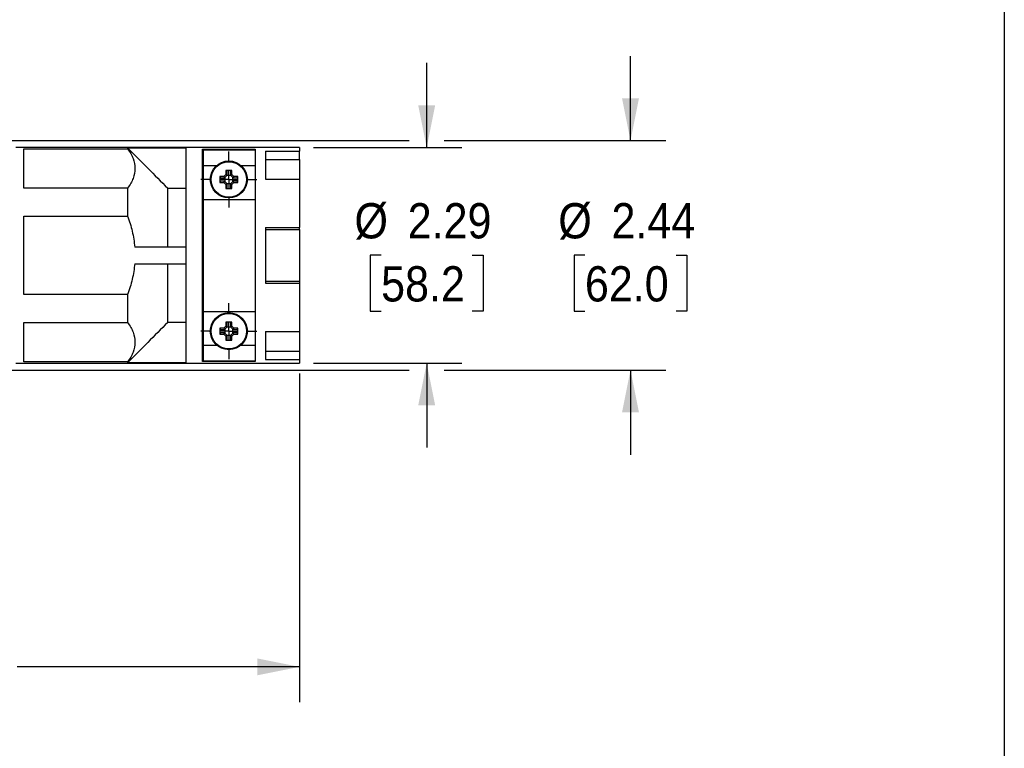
# Model space of a CAD drawing. Header units: inches. Extents: x 0 to 33, y 0 to 25.5.
# Tile 7 of 12: x 22.5 to 33, y 10 to 17.7. Entities that reach past the tile are written whole.
import ezdxf

# ---------------------------------------------------------------- set-up
doc = ezdxf.new("R2010")
doc.units = ezdxf.units.IN
doc.header["$LTSCALE"] = 3
doc.header["$MEASUREMENT"] = 0
doc.linetypes.add('SLD-Center', pattern=[0.75, 0.6, -0.05, 0.05, -0.05])
doc.linetypes.add('SLD-Solid', pattern=[0])
doc.layers.add('CENTER', color=40, linetype='SLD-Center')
doc.layers.add('SLD-DEFPOINTS', color=7, linetype='Continuous')
doc.layers.add('DIMENSIONS', color=140, linetype='SLD-Solid', lineweight=25)
doc.styles.add('SLDTEXTSTYLE0', font='GOTHIC.TTF', dxfattribs={"width": 0.913})
doc.dimstyles.new('SLDDIMSTYLE1', dxfattribs={"dimtxt": 0.375, "dimasz": 0.45, "dimexe": 0, "dimexo": 0.0625, "dimgap": 0.09375, "dimtad": 0, "dimtih": 1, "dimtoh": 1, "dimrnd": 1e-09, "dimzin": 12, "dimdsep": 46, "dimtxsty": 'SLDTEXTSTYLE0', "dimsah": 1, "dimcen": 0.09, "dimadec": 0, "dimazin": 3, "dimtfac": 1, "dimtmove": 0, "dimatfit": 0, "dimfxl": 0, "dimfrac": 2, "dimtolj": 1, "dimtzin": 12, "dimarcsym": 0})
doc.dimstyles.new('SLDDIMSTYLE4', dxfattribs={"dimtxt": 0.375, "dimasz": 0.45, "dimexe": 0, "dimexo": 0.0625, "dimgap": 0.09375, "dimtad": 0, "dimtih": 1, "dimtoh": 1, "dimrnd": 1e-09, "dimzin": 12, "dimdsep": 46, "dimtxsty": 'SLDTEXTSTYLE0', "dimsah": 1, "dimcen": 0.09, "dimadec": 0, "dimazin": 3, "dimtfac": 1, "dimtofl": 0, "dimtmove": 0, "dimatfit": 3, "dimfxl": 0, "dimfrac": 2, "dimtolj": 1, "dimtzin": 12, "dimarcsym": 0})

# ---------------------------------------------------------------- blocks, each defined once
blk = doc.blocks.new('Block2')
at = {"color": 7, "linetype": 'SLD-Solid', "lineweight": 18}
blk.add_line((33, 0), (33, 25.5), dxfattribs=at)
blk = doc.blocks.new('_D_5')
at = {"layer": 'DIMENSIONS'}
for p, q in [((25.503, 13.986), (25.503, 10.49)), ((17.366, 13.786), (17.366, 10.49)), ((17.366, 10.865), (20.368, 10.865)), ((20.811, 10.862), (20.697, 10.862)), ((20.697, 10.862), (20.697, 10.267)), ((22.058, 10.862), (22.172, 10.862)), ((22.172, 10.862), (22.172, 10.267)), ((25.503, 10.865), (22.501, 10.865)), ((20.697, 10.267), (20.811, 10.267)), ((22.172, 10.267), (22.058, 10.267))]:
    blk.add_line(p, q, dxfattribs=at)
for points in [[(17.366, 10.865), (17.816, 10.775), (17.816, 10.955)], [(25.503, 10.865), (25.053, 10.955), (25.053, 10.775)]]:
    blk.add_solid(points, dxfattribs=at)
at = {"layer": 'DIMENSIONS', "char_height": 0.375, "attachment_point": 1, "style": 'SLDTEXTSTYLE0'}
for s, insert in [('8.14', (20.95, 11.417)), ('206.7', (20.811, 10.746))]:
    blk.add_mtext(s, dxfattribs=dict(at, insert=insert))
blk = doc.blocks.new('_D_6')
at = {"layer": 'DIMENSIONS'}
for p, q in [((26.856, 16.389), (26.856, 17.289)), ((25.653, 16.389), (27.231, 16.389)), ((26.371, 15.243), (26.256, 15.243)), ((26.256, 15.243), (26.256, 14.648)), ((27.341, 15.243), (27.455, 15.243)), ((27.455, 15.243), (27.455, 14.648)), ((26.256, 14.648), (26.371, 14.648)), ((27.455, 14.648), (27.341, 14.648)), ((25.653, 14.097), (27.231, 14.097)), ((26.856, 14.097), (26.856, 13.197))]:
    blk.add_line(p, q, dxfattribs=at)
for points in [[(26.856, 16.389), (26.946, 16.839), (26.766, 16.839)], [(26.856, 14.097), (26.766, 13.647), (26.946, 13.647)]]:
    blk.add_solid(points, dxfattribs=at)
at = {"layer": 'DIMENSIONS', "char_height": 0.375, "attachment_point": 1, "style": 'SLDTEXTSTYLE0'}
for s, insert in [('%%c', (26.088, 15.798)), ('2.29', (26.654, 15.798)), ('58.2', (26.371, 15.127))]:
    blk.add_mtext(s, dxfattribs=dict(at, insert=insert))
blk = doc.blocks.new('_D_7')
at = {"layer": 'DIMENSIONS'}
for p, q in [((29.024, 16.463), (29.024, 17.363)), ((22.112, 16.463), (26.668, 16.463)), ((27.043, 16.463), (29.399, 16.463)), ((28.539, 15.243), (28.425, 15.243)), ((28.425, 15.243), (28.425, 14.648)), ((29.509, 15.243), (29.623, 15.243)), ((29.623, 15.243), (29.623, 14.648)), ((28.425, 14.648), (28.539, 14.648)), ((29.623, 14.648), (29.509, 14.648)), ((22.112, 14.022), (26.668, 14.022)), ((27.043, 14.022), (29.399, 14.022)), ((29.024, 14.022), (29.024, 13.122))]:
    blk.add_line(p, q, dxfattribs=at)
for points in [[(29.024, 16.463), (29.114, 16.913), (28.934, 16.913)], [(29.024, 14.022), (28.934, 13.572), (29.114, 13.572)]]:
    blk.add_solid(points, dxfattribs=at)
at = {"layer": 'DIMENSIONS', "char_height": 0.375, "attachment_point": 1, "style": 'SLDTEXTSTYLE0'}
for s, insert in [('%%c', (28.256, 15.798)), ('2.44', (28.822, 15.798)), ('62.0', (28.539, 15.127))]:
    blk.add_mtext(s, dxfattribs=dict(at, insert=insert))
blk = doc.blocks.new('SW_CENTERMARKSYMBOL_0')
at = {"layer": 'CENTER', "color": 0}
for p, q in [((0, 0.2), (0, 0.297)), ((-0.2, 0), (-0.297, 0)), ((0, 0), (-0.1, 0)), ((0, 0), (0, 0.1)), ((0, 0), (0, -0.1)), ((0, 0), (0.1, 0)), ((0.2, 0), (0.297, 0)), ((0, -0.2), (0, -0.297))]:
    blk.add_line(p, q, dxfattribs=at)
blk = doc.blocks.new('SW_CENTERMARKSYMBOL_2')
at = {"layer": 'CENTER', "color": 0}
for p, q in [((0, 0.2), (0, 0.297)), ((-0.2, 0), (-0.297, 0)), ((0, 0), (-0.1, 0)), ((0, 0), (0, 0.1)), ((0, 0), (0, -0.1)), ((0, 0), (0.1, 0)), ((0.2, 0), (0.297, 0)), ((0, -0.2), (0, -0.297))]:
    blk.add_line(p, q, dxfattribs=at)

msp = doc.modelspace()

# ---------------------------------------------------------------- linework, layer by layer
at = {"color": 7, "linetype": 'SLD-Solid'}
msp.add_line((33, 25.5), (33, 0), dxfattribs=at)
for p, q in [((25.503, 16.389), (22.484, 16.389)), ((22.569, 16.376), (23.675, 16.376)), ((22.569, 15.958), (22.569, 16.376)), ((23.675, 16.385), (24.295, 16.385)), ((23.675, 16.385), (23.675, 16.376)), ((24.295, 16.385), (24.295, 14.101)), ((24.472, 14.114), (24.472, 16.372)), ((24.472, 16.372), (25.031, 16.372)), ((24.481, 16.364), (25.031, 16.364)), ((24.481, 16.2), (24.481, 16.364)), ((25.031, 16.372), (25.031, 14.114)), ((25.141, 16.35), (25.503, 16.35)), ((25.141, 16.35), (25.141, 16.053)), ((25.503, 16.389), (25.503, 16.35)), ((25.503, 16.264), (25.503, 16.35)), ((25.141, 16.264), (25.503, 16.264)), ((25.503, 16.264), (25.503, 16.053)), ((24.481, 16.2), (24.624, 16.2)), ((24.481, 15.838), (24.481, 16.2)), ((24.72, 16.145), (24.72, 16.103)), ((24.734, 16.097), (24.734, 16.139)), ((24.769, 16.139), (24.769, 16.097)), ((24.783, 16.103), (24.783, 16.145)), ((24.879, 16.2), (25.031, 16.2)), ((24.699, 16.081), (24.656, 16.081)), ((24.663, 16.067), (24.704, 16.067)), ((24.704, 16.033), (24.663, 16.033)), ((24.72, 16.103), (24.699, 16.081)), ((24.704, 16.067), (24.734, 16.097)), ((24.704, 16.067), (24.704, 16.067)), ((24.704, 16.032), (24.704, 16.033)), ((24.734, 16.003), (24.704, 16.032)), ((24.71, 16.073), (24.71, 16.027)), ((24.774, 16.092), (24.729, 16.092)), ((24.734, 16.097), (24.734, 16.097)), ((24.769, 16.097), (24.798, 16.067)), ((24.769, 16.097), (24.769, 16.097)), ((24.798, 16.032), (24.769, 16.003)), ((24.804, 16.081), (24.783, 16.103)), ((24.793, 16.027), (24.793, 16.073)), ((24.798, 16.067), (24.799, 16.067)), ((24.799, 16.033), (24.798, 16.032)), ((24.799, 16.067), (24.84, 16.067)), ((24.84, 16.033), (24.799, 16.033)), ((24.847, 16.081), (24.804, 16.081)), ((25.141, 16.053), (25.503, 16.053)), ((25.503, 16.053), (25.503, 15.539)), ((23.675, 15.958), (22.569, 15.958)), ((23.675, 15.958), (23.675, 15.66)), ((24.102, 15.331), (24.102, 15.956)), ((24.102, 15.956), (24.295, 15.956)), ((24.656, 16.019), (24.699, 16.019)), ((24.699, 16.019), (24.72, 15.997)), ((24.72, 15.997), (24.72, 15.954)), ((24.729, 16.008), (24.774, 16.008)), ((24.734, 16.003), (24.734, 16.003)), ((24.734, 15.961), (24.734, 16.003)), ((24.769, 16.003), (24.769, 16.003)), ((24.769, 16.003), (24.769, 15.961)), ((24.783, 15.997), (24.804, 16.019)), ((24.783, 15.954), (24.783, 15.997)), ((24.804, 16.019), (24.847, 16.019)), ((24.481, 15.838), (25.031, 15.838)), ((24.481, 14.647), (24.481, 15.838)), ((24.481, 15.789), (24.472, 15.789)), ((22.569, 15.66), (23.675, 15.66)), ((22.569, 14.825), (22.569, 15.66)), ((25.141, 15.539), (25.503, 15.539)), ((25.141, 15.539), (25.141, 14.946)), ((25.141, 15.516), (25.503, 15.516)), ((25.503, 15.516), (25.503, 15.539)), ((25.503, 15.516), (25.503, 14.969)), ((24.295, 15.331), (23.75, 15.331)), ((23.75, 15.154), (24.295, 15.154)), ((24.102, 14.53), (24.102, 15.154)), ((25.141, 14.969), (25.503, 14.969)), ((25.141, 14.946), (25.503, 14.946)), ((25.503, 14.969), (25.503, 14.946)), ((25.503, 14.946), (25.503, 14.433)), ((23.675, 14.825), (22.569, 14.825)), ((23.675, 14.825), (23.675, 14.528)), ((24.472, 14.697), (24.481, 14.697)), ((24.481, 14.647), (25.031, 14.647)), ((24.481, 14.286), (24.481, 14.647)), ((22.569, 14.528), (23.675, 14.528)), ((22.569, 14.11), (22.569, 14.528)), ((24.295, 14.53), (24.102, 14.53)), ((24.699, 14.467), (24.656, 14.467)), ((24.72, 14.489), (24.699, 14.467)), ((24.704, 14.453), (24.734, 14.483)), ((24.71, 14.459), (24.71, 14.413)), ((24.72, 14.531), (24.72, 14.489)), ((24.774, 14.478), (24.729, 14.478)), ((24.734, 14.483), (24.734, 14.525)), ((24.734, 14.483), (24.734, 14.483)), ((24.769, 14.525), (24.769, 14.483)), ((24.769, 14.483), (24.798, 14.453)), ((24.769, 14.483), (24.769, 14.483)), ((24.783, 14.489), (24.783, 14.531)), ((24.804, 14.467), (24.783, 14.489)), ((24.793, 14.413), (24.793, 14.459)), ((24.847, 14.467), (24.804, 14.467)), ((24.656, 14.405), (24.699, 14.405)), ((24.663, 14.453), (24.704, 14.453)), ((24.704, 14.418), (24.663, 14.418)), ((24.699, 14.405), (24.72, 14.383)), ((24.704, 14.453), (24.704, 14.453)), ((24.734, 14.389), (24.704, 14.418)), ((24.704, 14.418), (24.704, 14.418)), ((24.72, 14.383), (24.72, 14.34)), ((24.729, 14.394), (24.774, 14.394)), ((24.734, 14.389), (24.734, 14.389)), ((24.734, 14.347), (24.734, 14.389)), ((24.798, 14.418), (24.769, 14.389)), ((24.769, 14.389), (24.769, 14.389)), ((24.769, 14.389), (24.769, 14.347)), ((24.783, 14.383), (24.804, 14.405)), ((24.783, 14.34), (24.783, 14.383)), ((24.798, 14.453), (24.799, 14.453)), ((24.799, 14.418), (24.798, 14.418)), ((24.799, 14.453), (24.84, 14.453)), ((24.84, 14.418), (24.799, 14.418)), ((24.804, 14.405), (24.847, 14.405)), ((25.141, 14.433), (25.503, 14.433)), ((25.141, 14.433), (25.141, 14.136)), ((25.503, 14.433), (25.503, 14.222)), ((24.481, 14.286), (24.624, 14.286)), ((24.481, 14.122), (24.481, 14.286)), ((24.879, 14.286), (25.031, 14.286)), ((25.141, 14.222), (25.503, 14.222)), ((25.503, 14.222), (25.503, 14.136)), ((22.484, 14.097), (25.503, 14.097)), ((23.675, 14.11), (22.569, 14.11)), ((23.675, 14.11), (23.675, 14.101)), ((24.295, 14.101), (23.675, 14.101)), ((25.031, 14.114), (24.472, 14.114)), ((24.481, 14.122), (25.031, 14.122)), ((25.141, 14.136), (25.503, 14.136)), ((25.503, 14.136), (25.503, 14.097))]:
    msp.add_line(p, q)
for centre, radius in [((24.751, 16.05), 0.197), ((24.751, 16.05), 0.188), ((24.751, 14.436), 0.197), ((24.751, 14.436), 0.188)]:
    msp.add_circle(centre, radius)
for centre, start, end in [((24.751, 15.488), 87.2783, 92.7217), ((25.313, 16.05), 177.2783, 182.7217), ((24.189, 16.05), 357.2783, 2.7217), ((24.751, 16.612), 267.2783, 272.7217), ((25.313, 14.436), 177.2783, 182.7217), ((24.751, 13.874), 87.2783, 92.7217), ((24.189, 14.436), 357.2783, 2.7217), ((24.751, 14.998), 267.2783, 272.7217)]:
    msp.add_arc(centre, 0.658, start, end)
for points in [[(23.675, 16.385), (23.817, 16.242), (23.96, 16.099), (24.102, 15.956)], [(24.734, 16.139), (24.729, 16.141), (24.725, 16.143), (24.72, 16.145)], [(24.783, 16.145), (24.778, 16.143), (24.773, 16.141), (24.769, 16.139)], [(24.656, 16.081), (24.658, 16.076), (24.66, 16.072), (24.663, 16.067)], [(24.663, 16.033), (24.66, 16.028), (24.658, 16.023), (24.656, 16.019)], [(24.699, 16.081), (24.701, 16.077), (24.702, 16.072), (24.704, 16.067)], [(24.699, 16.019), (24.701, 16.023), (24.702, 16.028), (24.704, 16.032)], [(24.72, 16.103), (24.725, 16.101), (24.729, 16.099), (24.734, 16.097)], [(24.783, 16.103), (24.778, 16.101), (24.773, 16.099), (24.769, 16.097)], [(24.804, 16.081), (24.802, 16.077), (24.8, 16.072), (24.798, 16.067)], [(24.804, 16.019), (24.802, 16.023), (24.8, 16.028), (24.798, 16.032)], [(24.84, 16.067), (24.842, 16.072), (24.845, 16.076), (24.847, 16.081)], [(24.847, 16.019), (24.845, 16.023), (24.842, 16.028), (24.84, 16.033)], [(24.72, 15.997), (24.725, 15.999), (24.729, 16.001), (24.734, 16.003)], [(24.72, 15.954), (24.725, 15.957), (24.729, 15.959), (24.734, 15.961)], [(24.783, 15.997), (24.778, 15.999), (24.773, 16.001), (24.769, 16.003)], [(24.769, 15.961), (24.773, 15.959), (24.778, 15.957), (24.783, 15.954)], [(24.102, 14.53), (23.96, 14.387), (23.817, 14.244), (23.675, 14.101)], [(24.656, 14.467), (24.658, 14.462), (24.66, 14.458), (24.663, 14.453)], [(24.699, 14.467), (24.701, 14.462), (24.702, 14.458), (24.704, 14.453)], [(24.734, 14.525), (24.729, 14.527), (24.725, 14.529), (24.72, 14.531)], [(24.72, 14.489), (24.725, 14.487), (24.729, 14.485), (24.734, 14.483)], [(24.783, 14.531), (24.778, 14.529), (24.773, 14.527), (24.769, 14.525)], [(24.783, 14.489), (24.778, 14.487), (24.773, 14.485), (24.769, 14.483)], [(24.804, 14.467), (24.802, 14.462), (24.8, 14.458), (24.798, 14.453)], [(24.84, 14.453), (24.842, 14.458), (24.845, 14.462), (24.847, 14.467)], [(24.663, 14.418), (24.66, 14.414), (24.658, 14.409), (24.656, 14.405)], [(24.699, 14.405), (24.701, 14.409), (24.702, 14.414), (24.704, 14.418)], [(24.72, 14.383), (24.725, 14.385), (24.729, 14.387), (24.734, 14.389)], [(24.783, 14.383), (24.778, 14.385), (24.773, 14.387), (24.769, 14.389)], [(24.804, 14.405), (24.802, 14.409), (24.8, 14.414), (24.798, 14.418)], [(24.847, 14.405), (24.845, 14.409), (24.842, 14.414), (24.84, 14.418)], [(24.72, 14.34), (24.725, 14.343), (24.729, 14.345), (24.734, 14.347)], [(24.769, 14.347), (24.773, 14.345), (24.778, 14.343), (24.783, 14.34)]]:
    msp.add_open_spline(points, degree=3)
for points, knots in [([(23.675, 16.376), (23.699, 16.342), (23.719, 16.308), (23.746, 16.238), (23.753, 16.203), (23.753, 16.131), (23.746, 16.096), (23.719, 16.026), (23.699, 15.992), (23.675, 15.958)], [0, 0, 0, 0, 0.25, 0.25, 0.5, 0.5, 0.75, 0.75, 1, 1, 1, 1]), ([(23.675, 15.66), (23.694, 15.607), (23.71, 15.554), (23.73, 15.472), (23.735, 15.444), (23.744, 15.388), (23.747, 15.36), (23.75, 15.331)], [0, 0, 0, 0, 0.5, 0.5, 0.75, 0.75, 1, 1, 1, 1]), ([(23.75, 15.154), (23.745, 15.099), (23.736, 15.043), (23.717, 14.96), (23.71, 14.933), (23.693, 14.879), (23.684, 14.852), (23.675, 14.825)], [0, 0, 0, 0, 0.5, 0.5, 0.75, 0.75, 1, 1, 1, 1]), ([(23.675, 14.528), (23.699, 14.494), (23.719, 14.46), (23.746, 14.39), (23.753, 14.355), (23.753, 14.283), (23.746, 14.248), (23.719, 14.178), (23.699, 14.144), (23.675, 14.11)], [0, 0, 0, 0, 0.25, 0.25, 0.5, 0.5, 0.75, 0.75, 1, 1, 1, 1])]:
    msp.add_open_spline(points, degree=3, knots=knots)

# ---------------------------------------------------------------- block references
at = {"layer": 'CENTER'}
for name, p in [('SW_CENTERMARKSYMBOL_2', (24.751, 16.05)), ('SW_CENTERMARKSYMBOL_0', (24.751, 14.436))]:
    msp.add_blockref(name, p, dxfattribs=at)
at = {"layer": 'SLD-DEFPOINTS'}
msp.add_blockref('Block2', (0, 0), dxfattribs=at)

# ---------------------------------------------------------------- dimensions: what is measured, and where the dimension line sits
at = {"layer": 'DIMENSIONS'}
for base, p1, p2, picture, middle in [((29.024, 14.022), (21.962, 16.463), (21.962, 14.022), '_D_7', (29.024, 15.243)), ((26.856, 16.389), (25.503, 14.097), (25.503, 16.389), '_D_6', (26.856, 15.243))]:
    dim = msp.add_linear_dim(base=base, p1=p1, p2=p2, angle=90, text='%%c<>', dimstyle='SLDDIMSTYLE1', dxfattribs=at)
    dim.commit()
    dim.dimension.update_dxf_attribs({"geometry": picture, "text_midpoint": middle, "dimtype": 160})
dim = msp.add_linear_dim(base=(17.366, 10.865), p1=(25.503, 14.136), p2=(17.366, 13.936), dimstyle='SLDDIMSTYLE4', dxfattribs=at)
dim.commit()
dim.dimension.update_dxf_attribs({"geometry": '_D_5', "text_midpoint": (21.434, 10.865), "dimtype": 160})

doc.saveas('drawing.dxf')
